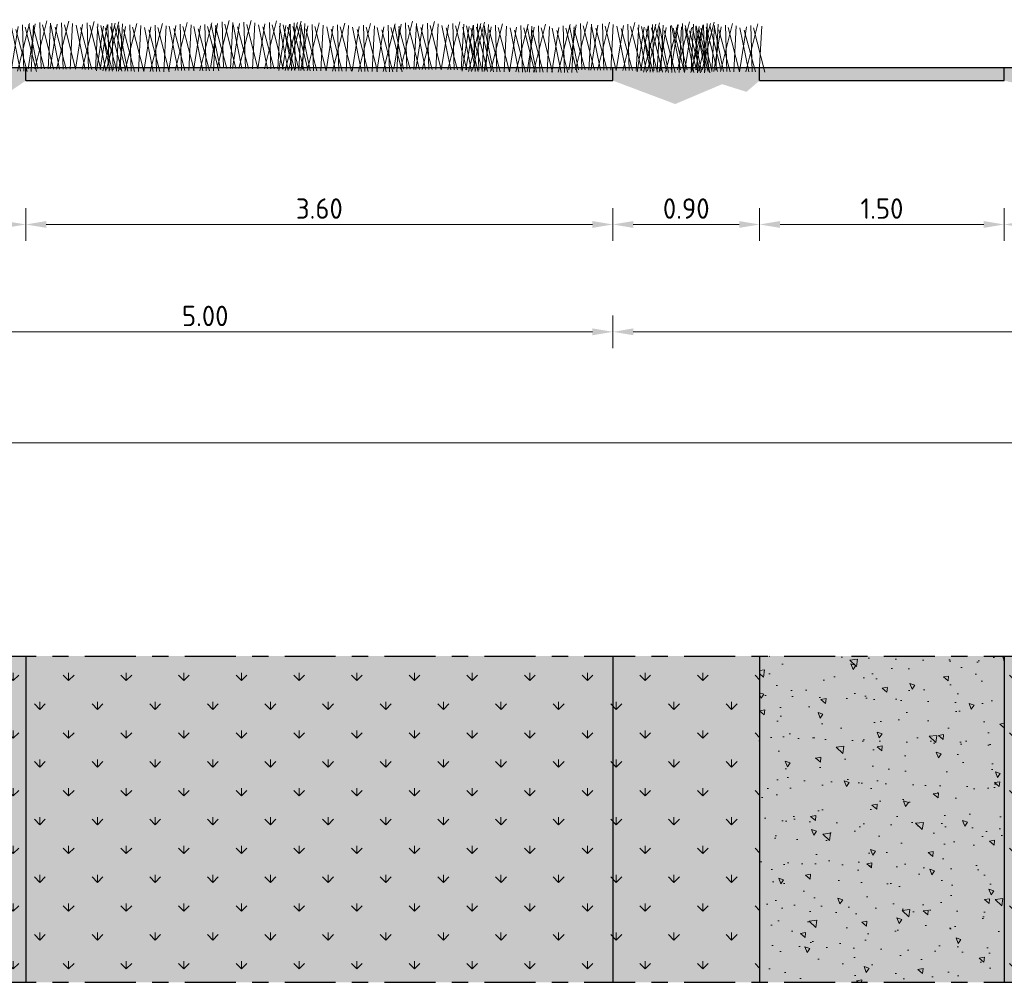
# Model space of a CAD drawing. Header units: metres. Extents: x 104013 to 108981, y 427946 to 428479.
# Tile 222 of 256: x 108877 to 108883, y 428212 to 428218. Entities that reach past the tile are written whole.
import ezdxf

# ---------------------------------------------------------------- set-up
doc = ezdxf.new("R2010")
doc.units = ezdxf.units.M
doc.linetypes.add('CENTER', pattern=[2, 1.25, -0.25, 0.25, -0.25])
doc.linetypes.add('XX-AFBREEK', pattern=[7, 4, -1, 1, -1])
doc.layers.get('DefPoints').update_dxf_attribs({"color": 211, "lineweight": 18})
for name, color, linetype, lineweight, true_color in [('N-WE-GR-GRAS_GAZON-V', 7, 'Continuous', 18, 0xdbffb8), ('N-WE-GR-HEESTER-SD', 7, 'Continuous', 0, 0x00c700), ('N-WE-VH-VERHARDING_HALFVERHARDING-V', 7, 'Continuous', 18, 0xd7aa8c)]:
    doc.layers.add(name, color=color, linetype=linetype, lineweight=lineweight, true_color=true_color)
for name, color, linetype, lineweight in [('N-WE-GR-KRUIDEN-AD-50', 92, 'Continuous', 18), ('N-WE-VH-KANTVERHARDING-M', 7, 'Continuous', 18), ('N-WE-VH-VERHARDING-GD', 7, 'Continuous', 25), ('N-WE-VH-VERHARDING_HALFVERHARDING-A-50', 252, 'Continuous', 18), ('X-XX-AL-AFBREEKLIJN-GD', 7, 'XX-AFBREEK', 25)]:
    doc.layers.add(name, color=color, linetype=linetype, lineweight=lineweight)
doc.styles.add('NLCS-ISO-M50-T25', font='NLCS-ISO.ttf', dxfattribs={"height": 0.125})
doc.dimstyles.new('NLCS-M50-T25-PIJL_l2_h1', dxfattribs={"dimscale": 0.05, "dimtxt": 2.5, "dimasz": 2.5, "dimexe": 2, "dimexo": 2, "dimgap": 0.7, "dimtad": 1, "dimzin": 0, "dimdsep": 46, "dimtxsty": 'NLCS-ISO-M50-T25', "dimcen": 2.5, "dimdle": 2, "dimclrd": 256, "dimclre": 256, "dimclrt": 256, "dimadec": 1, "dimazin": 0, "dimtfac": 1, "dimtofl": 0, "dimtmove": 1, "dimatfit": 0, "dimfxl": 2, "dimfxlon": 1, "dimtfillclr": 256, "dimtolj": 1, "dimtzin": 0, "dimlwd": 18, "dimlwe": 18, "dimarcsym": 0})

# ---------------------------------------------------------------- blocks, each defined once
blk = doc.blocks.new('bloemrijkmengsel')
for points in [[(0.0579, 0.0014), (-0.0067, 0.27)], [(0, 0), (0.0333, 0.276)], [(0.0988, 0.0024), (0.021, 0.2569)], [(0.0394, 0.001), (0.1028, 0.2972)], [(0.0786, 0.0019), (0.0597, 0.286)], [(0.1557, 0.0038), (0.0769, 0.2727)], [(0.1224, 0.003), (0.1269, 0.2842)]]:
    blk.add_lwpolyline(points)
blk = doc.blocks.new('*D2732')
at = {"layer": 'DefPoints', "color": 0, "transparency": 16777216}
for p in [(108861.3036, 428217.8883), (108886.3036, 428217.8883), (108886.3036, 428215.588)]:
    blk.add_point(p, dxfattribs=at)
at = {"layer": 'N-WE-VH-KANTVERHARDING-M', "lineweight": 18, "transparency": 16777216}
for p, q in [((108861.3036, 428215.688), (108861.3036, 428215.488)), ((108886.3036, 428215.688), (108886.3036, 428215.488)), ((108861.4286, 428215.588), (108886.1786, 428215.588))]:
    blk.add_line(p, q, dxfattribs=at)
at = {"layer": 'N-WE-VH-KANTVERHARDING-M', "transparency": 16777216}
for points in [[(108861.4286, 428215.6088), (108861.4286, 428215.5672), (108861.3036, 428215.588)], [(108886.1786, 428215.6088), (108886.1786, 428215.5672), (108886.3036, 428215.588)]]:
    blk.add_solid(points, dxfattribs=at)
at = {"layer": 'N-WE-VH-KANTVERHARDING-M', "transparency": 16777216, "insert": (108873.8036, 428215.6855), "char_height": 0.125, "attachment_point": 5, "style": 'NLCS-ISO-M50-T25'}
blk.add_mtext('\\A1;25.00', dxfattribs=at)
blk = doc.blocks.new('*D2780')
at = {"layer": 'DefPoints', "color": 0, "transparency": 16777216}
for p in [(108875.8036, 428217.8883), (108877.2036, 428217.8883), (108877.2036, 428216.9262)]:
    blk.add_point(p, dxfattribs=at)
at = {"layer": 'N-WE-VH-KANTVERHARDING-M', "lineweight": 18, "transparency": 16777216}
for p, q in [((108875.8036, 428217.0262), (108875.8036, 428216.8262)), ((108877.2036, 428217.0262), (108877.2036, 428216.8262)), ((108875.9286, 428216.9262), (108877.0786, 428216.9262))]:
    blk.add_line(p, q, dxfattribs=at)
at = {"layer": 'N-WE-VH-KANTVERHARDING-M', "transparency": 16777216}
for points in [[(108875.9286, 428216.9471), (108875.9286, 428216.9054), (108875.8036, 428216.9262)], [(108877.0786, 428216.9471), (108877.0786, 428216.9054), (108877.2036, 428216.9262)]]:
    blk.add_solid(points, dxfattribs=at)
at = {"layer": 'N-WE-VH-KANTVERHARDING-M', "transparency": 16777216, "insert": (108876.5036, 428217.0237), "char_height": 0.125, "attachment_point": 5, "style": 'NLCS-ISO-M50-T25'}
blk.add_mtext('\\A1;1.40', dxfattribs=at)
blk = doc.blocks.new('*D2781')
at = {"layer": 'DefPoints', "color": 0, "transparency": 16777216}
for p in [(108877.2036, 428217.8883), (108880.8036, 428217.8883), (108880.8036, 428216.9262)]:
    blk.add_point(p, dxfattribs=at)
at = {"layer": 'N-WE-VH-KANTVERHARDING-M', "lineweight": 18, "transparency": 16777216}
for p, q in [((108877.2036, 428217.0262), (108877.2036, 428216.8262)), ((108880.8036, 428217.0262), (108880.8036, 428216.8262)), ((108877.3286, 428216.9262), (108880.6786, 428216.9262))]:
    blk.add_line(p, q, dxfattribs=at)
at = {"layer": 'N-WE-VH-KANTVERHARDING-M', "transparency": 16777216}
for points in [[(108877.3286, 428216.9471), (108877.3286, 428216.9054), (108877.2036, 428216.9262)], [(108880.6786, 428216.9471), (108880.6786, 428216.9054), (108880.8036, 428216.9262)]]:
    blk.add_solid(points, dxfattribs=at)
at = {"layer": 'N-WE-VH-KANTVERHARDING-M', "transparency": 16777216, "insert": (108879.0036, 428217.0237), "char_height": 0.125, "attachment_point": 5, "style": 'NLCS-ISO-M50-T25'}
blk.add_mtext('\\A1;3.60', dxfattribs=at)
blk = doc.blocks.new('*D2782')
at = {"layer": 'DefPoints', "color": 0, "transparency": 16777216}
for p in [(108880.8036, 428217.8883), (108881.7036, 428217.8883), (108881.7036, 428216.9262)]:
    blk.add_point(p, dxfattribs=at)
at = {"layer": 'N-WE-VH-KANTVERHARDING-M', "lineweight": 18, "transparency": 16777216}
for p, q in [((108880.8036, 428217.0262), (108880.8036, 428216.8262)), ((108881.7036, 428217.0262), (108881.7036, 428216.8262)), ((108880.9286, 428216.9262), (108881.5786, 428216.9262))]:
    blk.add_line(p, q, dxfattribs=at)
at = {"layer": 'N-WE-VH-KANTVERHARDING-M', "transparency": 16777216}
for points in [[(108880.9286, 428216.9471), (108880.9286, 428216.9054), (108880.8036, 428216.9262)], [(108881.5786, 428216.9471), (108881.5786, 428216.9054), (108881.7036, 428216.9262)]]:
    blk.add_solid(points, dxfattribs=at)
at = {"layer": 'N-WE-VH-KANTVERHARDING-M', "transparency": 16777216, "insert": (108881.2536, 428217.0237), "char_height": 0.125, "attachment_point": 5, "style": 'NLCS-ISO-M50-T25'}
blk.add_mtext('\\A1;0.90', dxfattribs=at)
blk = doc.blocks.new('*D2783')
at = {"layer": 'DefPoints', "color": 0, "transparency": 16777216}
for p in [(108881.7036, 428217.8883), (108883.2036, 428217.8883), (108883.2036, 428216.9262)]:
    blk.add_point(p, dxfattribs=at)
at = {"layer": 'N-WE-VH-KANTVERHARDING-M', "lineweight": 18, "transparency": 16777216}
for p, q in [((108881.7036, 428217.0262), (108881.7036, 428216.8262)), ((108883.2036, 428217.0262), (108883.2036, 428216.8262)), ((108881.8286, 428216.9262), (108883.0786, 428216.9262))]:
    blk.add_line(p, q, dxfattribs=at)
at = {"layer": 'N-WE-VH-KANTVERHARDING-M', "transparency": 16777216}
for points in [[(108881.8286, 428216.9471), (108881.8286, 428216.9054), (108881.7036, 428216.9262)], [(108883.0786, 428216.9471), (108883.0786, 428216.9054), (108883.2036, 428216.9262)]]:
    blk.add_solid(points, dxfattribs=at)
at = {"layer": 'N-WE-VH-KANTVERHARDING-M', "transparency": 16777216, "insert": (108882.4536, 428217.0237), "char_height": 0.125, "attachment_point": 5, "style": 'NLCS-ISO-M50-T25'}
blk.add_mtext('\\A1;1.50', dxfattribs=at)
blk = doc.blocks.new('*D2796')
at = {"layer": 'DefPoints', "color": 0, "transparency": 16777216}
for p in [(108883.2036, 428217.8883), (108886.2036, 428217.8883), (108886.2036, 428216.9262)]:
    blk.add_point(p, dxfattribs=at)
at = {"layer": 'N-WE-VH-KANTVERHARDING-M', "lineweight": 18, "transparency": 16777216}
for p, q in [((108883.2036, 428217.0262), (108883.2036, 428216.8262)), ((108886.2036, 428217.0262), (108886.2036, 428216.8262)), ((108883.3286, 428216.9262), (108886.0786, 428216.9262))]:
    blk.add_line(p, q, dxfattribs=at)
at = {"layer": 'N-WE-VH-KANTVERHARDING-M', "transparency": 16777216}
for points in [[(108883.3286, 428216.9471), (108883.3286, 428216.9054), (108883.2036, 428216.9262)], [(108886.0786, 428216.9471), (108886.0786, 428216.9054), (108886.2036, 428216.9262)]]:
    blk.add_solid(points, dxfattribs=at)
at = {"layer": 'N-WE-VH-KANTVERHARDING-M', "transparency": 16777216, "insert": (108884.7036, 428217.0237), "char_height": 0.125, "attachment_point": 5, "style": 'NLCS-ISO-M50-T25'}
blk.add_mtext('\\A1;3.00', dxfattribs=at)
blk = doc.blocks.new('*D2757')
at = {"layer": 'DefPoints', "color": 0, "transparency": 16777216}
for p in [(108880.8036, 428217.8883), (108875.8036, 428217.2301), (108880.8036, 428216.268)]:
    blk.add_point(p, dxfattribs=at)
at = {"layer": 'N-WE-VH-KANTVERHARDING-M', "lineweight": 18, "transparency": 16777216}
for p, q in [((108875.8036, 428216.368), (108875.8036, 428216.168)), ((108880.8036, 428216.368), (108880.8036, 428216.168)), ((108875.9286, 428216.268), (108880.6786, 428216.268))]:
    blk.add_line(p, q, dxfattribs=at)
at = {"layer": 'N-WE-VH-KANTVERHARDING-M', "transparency": 16777216}
for points in [[(108875.9286, 428216.2889), (108875.9286, 428216.2472), (108875.8036, 428216.268)], [(108880.6786, 428216.2889), (108880.6786, 428216.2472), (108880.8036, 428216.268)]]:
    blk.add_solid(points, dxfattribs=at)
at = {"layer": 'N-WE-VH-KANTVERHARDING-M', "transparency": 16777216, "insert": (108878.3036, 428216.3655), "char_height": 0.125, "attachment_point": 5, "style": 'NLCS-ISO-M50-T25'}
blk.add_mtext('\\A1;5.00', dxfattribs=at)
blk = doc.blocks.new('*D2759')
at = {"layer": 'DefPoints', "color": 0, "transparency": 16777216}
for p in [(108880.8036, 428217.8883), (108886.3036, 428217.8883), (108886.3036, 428216.268)]:
    blk.add_point(p, dxfattribs=at)
at = {"layer": 'N-WE-VH-KANTVERHARDING-M', "lineweight": 18, "transparency": 16777216}
for p, q in [((108880.8036, 428216.368), (108880.8036, 428216.168)), ((108886.3036, 428216.368), (108886.3036, 428216.168)), ((108880.9286, 428216.268), (108886.1786, 428216.268))]:
    blk.add_line(p, q, dxfattribs=at)
at = {"layer": 'N-WE-VH-KANTVERHARDING-M', "transparency": 16777216}
for points in [[(108880.9286, 428216.2889), (108880.9286, 428216.2472), (108880.8036, 428216.268)], [(108886.1786, 428216.2889), (108886.1786, 428216.2472), (108886.3036, 428216.268)]]:
    blk.add_solid(points, dxfattribs=at)
at = {"layer": 'N-WE-VH-KANTVERHARDING-M', "transparency": 16777216, "insert": (108883.5536, 428216.3655), "char_height": 0.125, "attachment_point": 5, "style": 'NLCS-ISO-M50-T25'}
blk.add_mtext('\\A1;5.50', dxfattribs=at)

msp = doc.modelspace()

# ---------------------------------------------------------------- hatches: boundary and pattern name
at = {"layer": 'N-WE-GR-GRAS_GAZON-V'}
h = msp.add_hatch(color=256, dxfattribs=at)
h.dxf.hatch_style = 1
h.paths.add_polyline_path([(108877.2036, 428217.8083), (108877.2036, 428217.8883), (108870.4036, 428217.8883), (108870.4036, 428217.8083), (108871.3017, 428217.6157), (108872.6349, 428217.7012), (108874.9625, 428217.5933), (108876.3148, 428217.7311), (108876.9333, 428217.6231)])
at = {"layer": 'N-WE-GR-GRAS_GAZON-V', "true_color": 0xbaff75}
h = msp.add_hatch(color=71, dxfattribs=at)
h.dxf.hatch_style = 1
h.paths.add_polyline_path([(108880.8036, 428217.8883), (108877.2036, 428217.8883), (108877.2036, 428217.8083), (108880.8036, 428217.8083)])
at = {"layer": 'N-WE-GR-GRAS_GAZON-V'}
h = msp.add_hatch(color=256, dxfattribs=at)
h.dxf.hatch_style = 1
h.paths.add_polyline_path([(108881.7036, 428217.8883), (108880.8036, 428217.8883), (108880.8036, 428217.8083), (108881.1859, 428217.6644), (108881.4737, 428217.7862), (108881.6229, 428217.7394), (108881.7036, 428217.8083)])
h = msp.add_hatch(color=256, dxfattribs=at)
h.dxf.hatch_style = 1
h.paths.add_polyline_path([(108886.2036, 428217.8883), (108883.2036, 428217.8883), (108883.2036, 428217.8083), (108884.0605, 428217.6061), (108885.1618, 428217.7254), (108885.8236, 428217.6495), (108886.2036, 428217.6883)])
h = msp.add_hatch(color=256, dxfattribs=at)
h.dxf.hatch_style = 1
h.paths.add_polyline_path([(108870.4036, 428214.2801), (108870.4036, 428212.2801), (108877.2036, 428212.2801), (108877.2036, 428214.2801)])
at = {"layer": 'N-WE-GR-GRAS_GAZON-V', "true_color": 0xbaff75}
h = msp.add_hatch(color=71, dxfattribs=at)
h.dxf.hatch_style = 1
h.paths.add_polyline_path([(108880.8036, 428214.2801), (108877.2036, 428214.2801), (108877.2036, 428212.2801), (108880.8036, 428212.2801)])
at = {"layer": 'N-WE-GR-GRAS_GAZON-V'}
h = msp.add_hatch(color=256, dxfattribs=at)
h.dxf.hatch_style = 1
h.paths.add_polyline_path([(108881.7036, 428214.2801), (108880.8036, 428214.2801), (108880.8036, 428212.2801), (108881.7036, 428212.2801)])
h = msp.add_hatch(color=256, dxfattribs=at)
h.dxf.hatch_style = 1
h.paths.add_polyline_path([(108886.2036, 428214.2801), (108883.2036, 428214.2801), (108883.2036, 428212.2801), (108886.2036, 428212.2801)])
at = {"layer": 'N-WE-GR-KRUIDEN-AD-50'}
h = msp.add_hatch(dxfattribs=at)
h.set_pattern_fill('AGR-KRUIDEN', color=256, scale=0.025, pattern_type=2)
h.set_pattern_definition([(90, (2429.27159, -84.68997), (-0.17677669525, 0.17677669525), [0.046875, -0.30667839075]), (45, (2429.2716, -84.68997), (-0.1767766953, 0.1767766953), [0.046875, -0.203125]), (135, (2429.2716, -84.68997), (-0.1767766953, -0.1767766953), [0.046875, -0.203125])])
h.paths.add_polyline_path([(108875.8036, 428212.2801), (108875.8036, 428214.2801), (108877.2036, 428214.2801), (108877.2036, 428212.2801)])
h = msp.add_hatch(dxfattribs=at)
h.set_pattern_fill('AGR-KRUIDEN', color=256, scale=0.025, pattern_type=2)
h.set_pattern_definition([(90, (2430.67159, -84.68997), (-0.17677669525, 0.17677669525), [0.046875, -0.30667839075]), (45, (2430.6716, -84.68997), (-0.1767766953, 0.1767766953), [0.046875, -0.203125]), (135, (2430.6716, -84.68997), (-0.1767766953, -0.1767766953), [0.046875, -0.203125])])
h.paths.add_polyline_path([(108877.2036, 428212.2801), (108877.2036, 428214.2801), (108881.7036, 428214.2801), (108881.7036, 428212.2801)])
h = msp.add_hatch(dxfattribs=at)
h.set_pattern_fill('AGR-KRUIDEN', color=256, scale=0.025, pattern_type=2)
h.set_pattern_definition([(90, (2436.12159, -84.68997), (-0.17677669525, 0.17677669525), [0.046875, -0.30667839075]), (45, (2436.1216, -84.68997), (-0.1767766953, 0.1767766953), [0.046875, -0.203125]), (135, (2436.1216, -84.68997), (-0.1767766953, -0.1767766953), [0.046875, -0.203125])])
h.paths.add_polyline_path([(108883.2036, 428212.2801), (108883.2036, 428214.2801), (108886.2036, 428214.2801), (108886.2036, 428212.2801)])
at = {"layer": 'N-WE-VH-VERHARDING_HALFVERHARDING-A-50'}
h = msp.add_hatch(dxfattribs=at)
h.set_pattern_fill('AVH-HALFVERHARDING', color=256, scale=0.05, angle=90, pattern_type=2)
h.set_pattern_definition([(140, (108883.05458, 428279.79228), (0.0313761, 0.3586301), [0.0375, -0.4125]), (85, (108883.05458, 428279.79228), (-0.376096, -0.0693757), [0.03, -0.33]), (190.4514, (108883.0572, 428279.82216), (-0.3447198, 0.2892547), [0.03187, -0.350571]), (136.1842, (108882.95458, 428279.79228), (0.0827595, 0.5336205), [0.05625, -0.61875]), (186.6356, (108882.96147, 428279.83675), (-0.487059, 0.4673314), [0.047805, -0.5258565]), (81.1842, (108882.9546, 428279.7923), (-0.4870593, 0.467331), [0.045, -0.495]), (111, (108882.97958, 428279.84228), (0.2013094, 0.2984535), [0.0375, -0.4125]), (56, (108882.97958, 428279.84228), (-0.362575, 0.1216577), [0.03, -0.33]), (161.4514, (108882.99635, 428279.86715), (-0.1612652, 0.4201113), [0.03187, -0.350571]), (127.5, (108883.05458, 428279.79228), (-0.16644693, 0.00607993), [0, -0.326, 0, -0.335, 0, -0.33125]), (97.5, (108883.05458, 428279.79228), (-0.19720586, 0.13153477), [0, -0.191, 0, -0.3185, 0, -0.12625]), (57.5, (108883.05458, 428279.68078), (0.01127744, 0.26691122), [0, -0.125, 0, -0.39, 0, -0.5175]), (47.5, (108883.05458, 428279.63078), (-0.0500525, 0.2915931), [0, -0.1625, 0, -0.259, 0, -0.3675])])
h.paths.add_polyline_path([(108883.2036, 428212.2801), (108883.2036, 428214.2801), (108882.9036, 428214.2801), (108881.7036, 428214.2801), (108881.7036, 428212.2801)])
at = {"layer": 'N-WE-VH-VERHARDING_HALFVERHARDING-V'}
for points in [[(108883.2036, 428217.8883), (108881.7036, 428217.8883), (108881.7036, 428217.8083), (108883.2036, 428217.8083)], [(108883.2036, 428212.2801), (108883.2036, 428214.2801), (108882.9036, 428214.2801), (108881.7036, 428214.2801), (108881.7036, 428212.2801)]]:
    msp.add_hatch(color=256, dxfattribs=at).paths.add_polyline_path(points)

# ---------------------------------------------------------------- linework, layer by layer
at = {"layer": 'N-WE-VH-VERHARDING-GD', "flags": 128}
for points in [[(108866.8036, 428217.8883), (108880.8036, 428217.8883)], [(108877.2036, 428217.8083), (108877.2036, 428217.8883)], [(108880.8036, 428217.8083), (108880.8036, 428217.8883)], [(108880.8036, 428217.8883), (108881.7036, 428217.8883)], [(108881.7036, 428217.8883), (108883.2036, 428217.8883)], [(108881.7036, 428217.8083), (108881.7036, 428217.8883)], [(108883.2036, 428217.8083), (108883.2036, 428217.8883)], [(108883.2036, 428217.8883), (108886.2036, 428217.8883)], [(108877.2036, 428217.8083), (108880.8036, 428217.8083)], [(108881.7036, 428217.8083), (108883.2036, 428217.8083)], [(108877.2036, 428214.2801), (108877.2036, 428212.2801)], [(108880.8036, 428214.2801), (108880.8036, 428212.2801)], [(108881.7036, 428214.2801), (108881.7036, 428212.2801)], [(108883.2036, 428214.2801), (108883.2036, 428212.2801)]]:
    msp.add_lwpolyline(points, dxfattribs=at)
at = {"layer": 'X-XX-AL-AFBREEKLIJN-GD', "linetype": 'CENTER', "ltscale": 0.25}
for points in [[(108859.8036, 428214.2801), (108887.8036, 428214.2801)], [(108859.8036, 428212.2801), (108887.8036, 428212.2801)]]:
    msp.add_lwpolyline(points, dxfattribs=at)

# ---------------------------------------------------------------- block references
at = {"layer": 'N-WE-GR-HEESTER-SD', "rotation": 357.9079296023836}
for p in [(108877.1128, 428217.8661), (108877.2183, 428217.8812), (108877.3529, 428217.8796), (108877.5086, 428217.8778), (108877.6368, 428217.8677), (108877.6598, 428217.876), (108877.7714, 428217.8661), (108877.9271, 428217.8643), (108878.0798, 428217.8711), (108878.231, 428217.8693), (108878.3365, 428217.8845), (108878.4711, 428217.8829), (108878.6268, 428217.881), (108878.755, 428217.871), (108878.778, 428217.8792), (108878.8896, 428217.8694), (108879.0453, 428217.8675), (108879.2044, 428217.8653), (108879.3557, 428217.8635), (108879.4612, 428217.8787), (108879.5957, 428217.8771), (108879.7515, 428217.8752), (108879.8797, 428217.8652), (108879.9027, 428217.8735), (108880.0142, 428217.8636), (108880.17, 428217.8617), (108880.2777, 428217.8613), (108880.4289, 428217.8595), (108880.5344, 428217.8746), (108880.669, 428217.873), (108880.8247, 428217.8712), (108880.9529, 428217.8611), (108880.9759, 428217.8694), (108881.0875, 428217.8595), (108881.1608, 428217.8757), (108881.2432, 428217.8577), (108881.289, 428217.8657), (108881.312, 428217.874), (108881.4235, 428217.8641), (108881.5793, 428217.8623)]:
    msp.add_blockref('bloemrijkmengsel', p, dxfattribs=at)

# ---------------------------------------------------------------- dimensions: what is measured, and where the dimension line sits
at = {"layer": 'N-WE-VH-KANTVERHARDING-M'}
dim = msp.add_aligned_dim(p1=(108861.3036, 428217.8883), p2=(108886.3036, 428217.8883), distance=-2.3003, dimstyle='NLCS-M50-T25-PIJL_l2_h1', dxfattribs=at)
dim.commit()
dim.dimension.update_dxf_attribs({"geometry": '*D2732', "text_midpoint": (108873.8036, 428215.6855)})
for base, p1, p2, picture, middle in [((108877.2036, 428216.9262), (108875.8036, 428217.8883), (108877.2036, 428217.8883), '*D2780', (108876.5036, 428217.0237)), ((108880.8036, 428216.268), (108875.8036, 428217.2301), (108880.8036, 428217.8883), '*D2757', (108878.3036, 428216.3655)), ((108880.8036, 428216.9262), (108877.2036, 428217.8883), (108880.8036, 428217.8883), '*D2781', (108879.0036, 428217.0237)), ((108881.7036, 428216.9262), (108880.8036, 428217.8883), (108881.7036, 428217.8883), '*D2782', (108881.2536, 428217.0237)), ((108886.3036, 428216.268), (108880.8036, 428217.8883), (108886.3036, 428217.8883), '*D2759', (108883.5536, 428216.3655)), ((108883.2036, 428216.9262), (108881.7036, 428217.8883), (108883.2036, 428217.8883), '*D2783', (108882.4536, 428217.0237)), ((108886.2036, 428216.9262), (108883.2036, 428217.8883), (108886.2036, 428217.8883), '*D2796', (108884.7036, 428217.0237))]:
    dim = msp.add_linear_dim(base=base, p1=p1, p2=p2, angle=180, dimstyle='NLCS-M50-T25-PIJL_l2_h1', dxfattribs=at)
    dim.commit()
    dim.dimension.update_dxf_attribs({"geometry": picture, "text_midpoint": middle})

doc.saveas('drawing.dxf')
